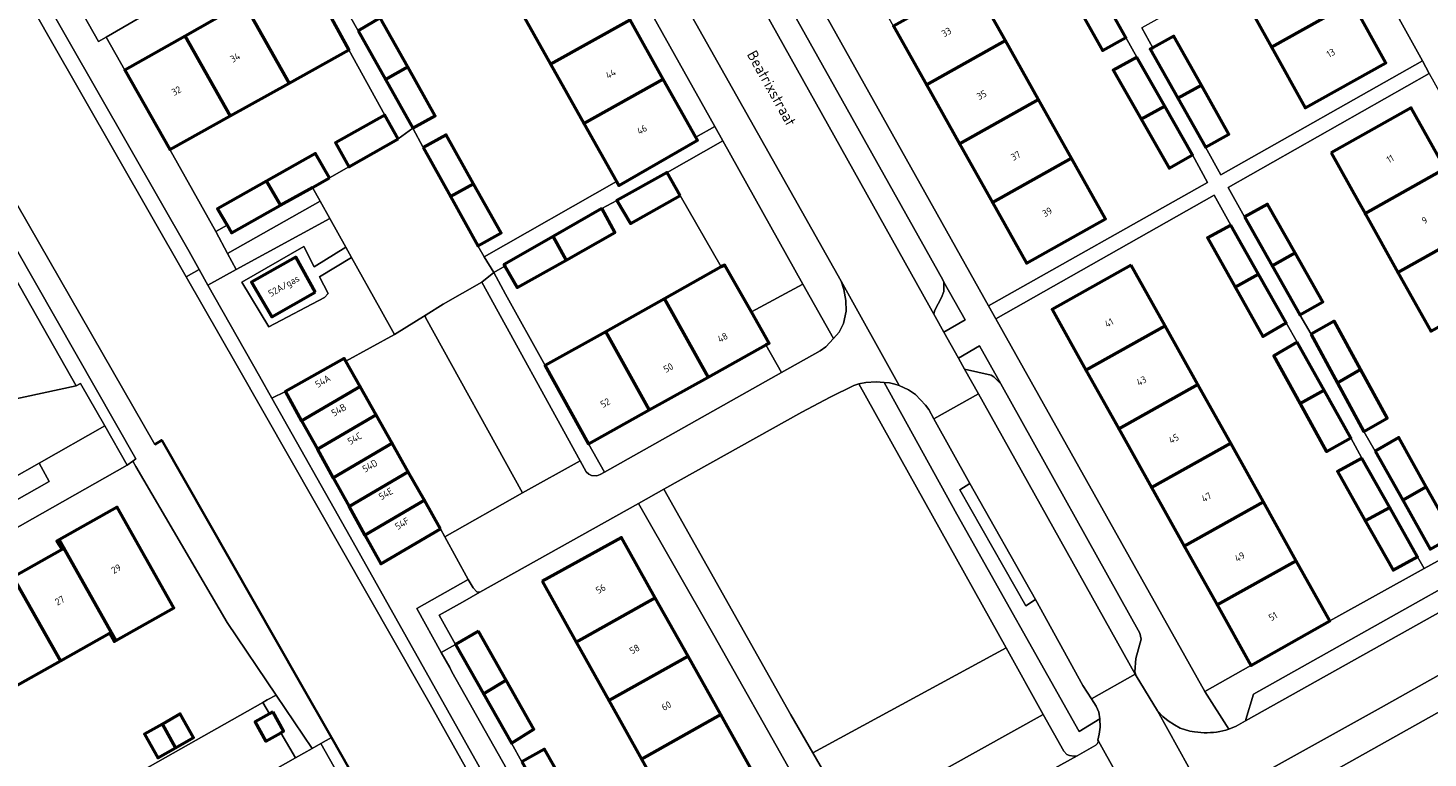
# Model space of a CAD drawing. Header units: metres. Extents: x 113441 to 115918, y 474822 to 477887.
# Tile 89 of 145: x 114663 to 114792, y 476372 to 476439. Entities that reach past the tile are written whole.
import ezdxf
from ezdxf.enums import TextEntityAlignment as Align

# ---------------------------------------------------------------- set-up
doc = ezdxf.new("R2010")
doc.units = ezdxf.units.M
for name, color, linetype, lineweight in [('B-WE-GK-BESCHOEIING-G', 252, 'GK-BESCHOEIING', 35), ('B-WE-GR-BEPLANTING_CULTUUR_BOSPLANTSOEN-GV', 252, 'Continuous', 18), ('B-WE-GR-GROENVOORZIENING-GV', 252, 'Continuous', 18), ('B-WE-OG-BEBOUWING-GV', 7, 'Continuous', 50), ('B-WE-OG-BEBOUWING-T18', 7, 'Continuous', 50), ('B-WE-OG-BEBOUWING_LAGE TRAFO-GV', 7, 'Continuous', 50), ('B-WE-OG-TERREIN_CULTUURSCHEIDING-GV', 252, 'Continuous', 18), ('B-WE-OG-TERREIN_ERF-GV', 252, 'Continuous', 18), ('B-WE-OG-TOPOGRAFIE-T18', 7, 'Continuous', 18), ('B-WE-OG-WATER-GV', 252, 'Continuous', 18), ('B-WE-OG-WATER_SLOOT-GV', 252, 'Continuous', 18), ('B-WE-VH-VERHARDING_GESLOTEN-GV', 252, 'Continuous', 18), ('B-WE-VH-VERHARDING_OPEN-GV', 252, 'Continuous', 18)]:
    doc.layers.add(name, color=color, linetype=linetype, lineweight=lineweight)
doc.styles.add('NLCS-ISO-ANNOTATIEF-T18', font='NLCS-ISO.ttf', dxfattribs={"height": 1.8})
doc.linetypes.add('GK-BESCHOEIING', pattern='A,30,-5,[1,NLCS.SHX,S=1,R=0,X=0,Y=0],-5', length=40)

msp = doc.modelspace()

# ---------------------------------------------------------------- linework, layer by layer
at = {"layer": 'B-WE-GK-BESCHOEIING-G', "ltscale": 0.5, "flags": 128}
for points in [[(114687.726, 476378.606), (114674.959, 476400.989), (114674.32, 476400.577)], [(114690.65, 476373.48), (114687.726, 476378.606)], [(114723.361, 476315.779), (114712.347, 476335.378), (114690.65, 476373.48)]]:
    msp.add_lwpolyline(points, dxfattribs=at)
at = {"layer": 'B-WE-GR-BEPLANTING_CULTUUR_BOSPLANTSOEN-GV'}
msp.add_lwpolyline([(114756.484, 476375.619), (114753.049, 476381.772), (114735.175, 476372.076), (114738.81, 476365.792)], close=True, dxfattribs=at)
at = {"layer": 'B-WE-GR-GROENVOORZIENING-GV'}
for points in [[(114627.98, 476476.96), (114626.621, 476476.183), (114627.411, 476474.767), (114627.988, 476473.789), (114631.016, 476469.3), (114632.107, 476467.613), (114667.036, 476405.991), (114667.446, 476406.224), (114669.69, 476402.29), (114671.762, 476398.669), (114672.272, 476399.049), (114672.547, 476399.255), (114657.732, 476425.202)], [(114690.502, 476421.456), (114689.601, 476423.071), (114681.034, 476418.25), (114681.847, 476416.745)], [(114737.079, 476410.369), (114734.268, 476415.39), (114729.494, 476412.83), (114731.137, 476409.944), (114730.836, 476409.777), (114732.286, 476407.241), (114735.843, 476409.244), (114736.382, 476409.596)], [(114747.291, 476415.57), (114747.305, 476414.727), (114747.091, 476414.155), (114746.471, 476412.998), (114746.378, 476412.652), (114746.499, 476412.405), (114747.3, 476410.972), (114749.256, 476412.116)], [(114748.647, 476408.564), (114749.217, 476407.544), (114751.661, 476406.992), (114751.933, 476406.845), (114752.565, 476406.179), (114750.601, 476409.704)], [(114753.049, 476381.772), (114739.422, 476406.183), (114738.973, 476406.034), (114736.79, 476404.945), (114734.167, 476403.571), (114721.409, 476396.44), (114733.153, 476375.571), (114735.175, 476372.076)], [(114746.363, 476402.934), (114745.903, 476403.805), (114745.61, 476404.218), (114744.687, 476405.21), (114744.042, 476405.636), (114743.157, 476406.02), (114742.765, 476406.163), (114742.26, 476406.277), (114741.766, 476406.32), (114748.494, 476394.142), (114759.815, 476374.039), (114761.732, 476375.2), (114761.647, 476375.833), (114761.388, 476376.385), (114760.948, 476377.076), (114760.166, 476378.303), (114755.763, 476386.231), (114754.872, 476385.652), (114748.762, 476396.385), (114749.712, 476396.984)], [(114703.294, 476388.095), (114701.15, 476392.043), (114700.745, 476392.79), (114695.213, 476389.549), (114693.74, 476392.209), (114692.276, 476394.852), (114690.812, 476397.494), (114689.348, 476400.137), (114687.884, 476402.779), (114686.389, 476405.479), (114685.142, 476404.845), (114692.369, 476392.053), (114699.852, 476378.748), (114707.29, 476365.522), (114708.766, 476362.897), (114719.674, 476343.502), (114721.544, 476344.557), (114718.113, 476350.642), (114710.626, 476363.92), (114709.163, 476366.514), (114701.802, 476379.569), (114701.59, 476379.95), (114700.815, 476381.347), (114698.549, 476385.427)], [(114685.532, 476377.406), (114684.708, 476376.955), (114684.301, 476376.732), (114684.92, 476375.681), (114685.23, 476375.853), (114686.231, 476374.059), (114685.962, 476373.912), (114687.325, 476371.597), (114688.861, 476372.467)]]:
    msp.add_lwpolyline(points, close=True, dxfattribs=at)
at = {"layer": 'B-WE-OG-BEBOUWING-GV'}
for points in [[(114782.021, 476446.907), (114774.574, 476442.757), (114777.605, 476437.318), (114785.052, 476441.468)], [(114715.207, 476445.339), (114707.823, 476441.21), (114710.907, 476435.733), (114718.275, 476439.853)], [(114688.153, 476444.574), (114682.549, 476441.403), (114686.74, 476433.996), (114692.249, 476437.056)], [(114749.961, 476443.358), (114742.642, 476439.254), (114745.69, 476433.819), (114753.009, 476437.923)], [(114761.646, 476442.667), (114759.483, 476441.455), (114761.959, 476437.013), (114764.136, 476438.215)], [(114682.549, 476441.403), (114677.13, 476438.338), (114681.297, 476430.972), (114686.74, 476433.996)], [(114785.052, 476441.468), (114777.605, 476437.318), (114780.733, 476431.705), (114788.18, 476435.855)], [(114693.124, 476438.809), (114695.647, 476434.316), (114697.71, 476435.499), (114695.166, 476440.022)], [(114718.275, 476439.853), (114710.907, 476435.733), (114713.991, 476430.256), (114721.343, 476434.367)], [(114677.13, 476438.338), (114671.545, 476435.178), (114675.692, 476427.859), (114681.297, 476430.972)], [(114766.632, 476437.262), (114766.376, 476437.121), (114768.943, 476432.591), (114771.126, 476433.796), (114768.579, 476438.336)], [(114753.009, 476437.923), (114745.69, 476433.819), (114748.738, 476428.383), (114756.057, 476432.487)], [(114765.151, 476436.377), (114762.974, 476435.175), (114765.554, 476430.652), (114767.731, 476431.871)], [(114697.71, 476435.499), (114695.647, 476434.316), (114698.17, 476429.822), (114700.253, 476430.975)], [(114721.343, 476434.367), (114713.991, 476430.256), (114717.019, 476424.879), (114717.225, 476424.514), (114724.5, 476428.72), (114724.346, 476428.996)], [(114771.126, 476433.796), (114768.943, 476432.591), (114771.509, 476428.061), (114773.672, 476429.256)], [(114756.057, 476432.487), (114748.738, 476428.383), (114751.786, 476422.947), (114759.105, 476427.051)], [(114767.731, 476431.871), (114765.554, 476430.652), (114768.134, 476426.129), (114770.31, 476427.364)], [(114783.113, 476427.55), (114785.654, 476423.006), (114786.254, 476421.934), (114793.67, 476426.081), (114790.529, 476431.697)], [(114696.83, 476428.822), (114695.585, 476431.029), (114691.018, 476428.453), (114692.263, 476426.246)], [(114699.126, 476428.038), (114701.666, 476423.495), (114703.793, 476424.68), (114701.25, 476429.213)], [(114690.481, 476425.24), (114689.186, 476427.47), (114684.65, 476424.917), (114685.951, 476422.69), (114688.886, 476424.342)], [(114759.105, 476427.051), (114751.786, 476422.947), (114754.932, 476417.337), (114762.251, 476421.441)], [(114722.919, 476423.595), (114721.71, 476425.719), (114717.057, 476423.149), (114718.312, 476420.999)], [(114793.67, 476426.081), (114786.254, 476421.934), (114786.329, 476421.798), (114789.297, 476416.492), (114796.713, 476420.639)], [(114685.951, 476422.69), (114684.65, 476424.917), (114680.113, 476422.364), (114680.999, 476420.858), (114681.421, 476420.14)], [(114703.793, 476424.68), (114701.666, 476423.495), (114704.206, 476418.952), (114706.336, 476420.147)], [(114775.094, 476421.637), (114777.668, 476417.094), (114779.798, 476418.29), (114777.238, 476422.806)], [(114715.672, 476422.392), (114711.146, 476419.803), (114712.348, 476417.626), (114716.868, 476420.162)], [(114773.856, 476420.853), (114771.693, 476419.691), (114774.243, 476415.128), (114776.409, 476416.334)], [(114796.713, 476420.639), (114789.297, 476416.492), (114792.34, 476411.05), (114799.756, 476415.197)], [(114712.348, 476417.626), (114711.146, 476419.803), (114706.619, 476417.213), (114706.701, 476417.069), (114707.828, 476415.089)], [(114689.153, 476414.67), (114687.347, 476417.892), (114683.266, 476415.575), (114685.145, 476412.373)], [(114779.798, 476418.29), (114777.668, 476417.094), (114780.241, 476412.551), (114782.357, 476413.773)], [(114729.494, 476412.83), (114727.025, 476417.165), (114726.711, 476416.989), (114721.471, 476414.056), (114725.503, 476406.809), (114730.836, 476409.777), (114731.137, 476409.944)], [(114764.635, 476417.154), (114757.311, 476413.063), (114760.441, 476407.459), (114767.765, 476411.55)], [(114776.409, 476416.334), (114774.243, 476415.128), (114776.792, 476410.565), (114778.962, 476411.814)], [(114721.471, 476414.056), (114716.027, 476411.007), (114720.05, 476403.776), (114725.503, 476406.809)], [(114716.027, 476411.007), (114710.427, 476407.872), (114714.42, 476400.643), (114720.05, 476403.776)], [(114767.765, 476411.55), (114760.441, 476407.459), (114763.474, 476402.029), (114770.798, 476406.12)], [(114781.271, 476410.767), (114783.709, 476406.265), (114785.849, 476407.507), (114783.387, 476411.989)], [(114779.99, 476410.029), (114777.82, 476408.78), (114780.249, 476404.358), (114782.468, 476405.607)], [(114693.294, 476405.949), (114691.978, 476408.273), (114691.827, 476408.54), (114686.389, 476405.479), (114687.884, 476402.779)], [(114785.849, 476407.507), (114783.709, 476406.265), (114786.148, 476401.763), (114788.311, 476403.025)], [(114694.782, 476403.32), (114693.294, 476405.949), (114687.884, 476402.779), (114689.348, 476400.137)], [(114770.798, 476406.12), (114763.474, 476402.029), (114766.507, 476396.6), (114773.831, 476400.692)], [(114782.468, 476405.607), (114780.249, 476404.358), (114782.678, 476399.936), (114784.947, 476401.185)], [(114696.271, 476400.692), (114694.782, 476403.32), (114689.348, 476400.137), (114690.812, 476397.494)], [(114697.759, 476398.064), (114696.271, 476400.692), (114690.812, 476397.494), (114692.276, 476394.852)], [(114773.831, 476400.692), (114766.507, 476396.6), (114769.539, 476391.171), (114776.864, 476395.262)], [(114787.206, 476399.949), (114789.743, 476395.43), (114791.923, 476396.675), (114789.369, 476401.211)], [(114785.974, 476399.319), (114783.705, 476398.07), (114786.281, 476393.521), (114788.541, 476394.756)], [(114699.247, 476395.436), (114697.759, 476398.064), (114692.276, 476394.852), (114693.74, 476392.209)], [(114700.745, 476392.79), (114699.247, 476395.436), (114693.74, 476392.209), (114695.213, 476389.549)], [(114791.923, 476396.675), (114789.743, 476395.43), (114792.279, 476390.91), (114794.476, 476392.138)], [(114665.479, 476391.76), (114670.718, 476382.465), (114676.084, 476385.489), (114670.838, 476394.797)], [(114776.864, 476395.262), (114769.539, 476391.171), (114772.572, 476385.741), (114779.897, 476389.833)], [(114788.541, 476394.756), (114786.281, 476393.521), (114788.857, 476388.971), (114791.107, 476390.192)], [(114665.479, 476391.76), (114665.258, 476391.635), (114665.744, 476390.867), (114661.219, 476388.324), (114665.599, 476380.584), (114670.116, 476383.14), (114670.55, 476382.37), (114670.718, 476382.465)], [(114710.146, 476387.929), (114713.285, 476382.305), (114720.605, 476386.412), (114717.485, 476391.974)], [(114779.897, 476389.833), (114772.572, 476385.741), (114775.702, 476380.138), (114782.998, 476384.281)], [(114661.219, 476388.324), (114656.495, 476385.668), (114660.882, 476377.915), (114665.599, 476380.584)], [(114720.605, 476386.412), (114713.285, 476382.305), (114716.305, 476376.894), (114723.637, 476381.007)], [(114704.268, 476383.326), (114702.118, 476382.071), (114704.705, 476377.518), (114706.815, 476378.786)], [(114723.637, 476381.007), (114716.305, 476376.894), (114719.325, 476371.483), (114726.669, 476375.603)], [(114706.815, 476378.786), (114704.705, 476377.518), (114707.291, 476372.964), (114709.361, 476374.246)], [(114675.018, 476374.727), (114673.363, 476373.793), (114674.592, 476371.616), (114676.234, 476372.543)], [(114675.018, 476374.727), (114676.234, 476372.543), (114677.901, 476373.484), (114676.672, 476375.661)], [(114726.669, 476375.603), (114719.325, 476371.483), (114722.346, 476366.072), (114729.701, 476370.198)], [(114708.253, 476371.234), (114710.807, 476366.714), (114712.92, 476367.901), (114710.37, 476372.422)]]:
    msp.add_lwpolyline(points, close=True, dxfattribs=at)
at = {"layer": 'B-WE-OG-BEBOUWING_LAGE TRAFO-GV'}
msp.add_lwpolyline([(114685.23, 476375.853), (114684.92, 476375.681), (114683.597, 476374.948), (114684.582, 476373.153), (114685.962, 476373.912), (114686.231, 476374.059)], close=True, dxfattribs=at)
at = {"layer": 'B-WE-OG-TERREIN_CULTUURSCHEIDING-GV'}
for points in [[(114646.172, 476478.672), (114642.93, 476484.295), (114641.106, 476483.278), (114640.908, 476483.167), (114643.542, 476478.332), (114655.136, 476457.45), (114677.481, 476418.407), (114678.415, 476416.754), (114679.226, 476415.318), (114681.847, 476416.745), (114681.034, 476418.25), (114679.951, 476420.254), (114675.692, 476427.859), (114671.545, 476435.178), (114669.807, 476438.245), (114669.106, 476437.836), (114665.29, 476444.63)], [(114682.365, 476415.59), (114688.103, 476418.868), (114689.059, 476417.001), (114691.977, 476418.814), (114690.502, 476421.456), (114681.847, 476416.745), (114679.226, 476415.318), (114683.982, 476406.899), (114685.142, 476404.845), (114686.389, 476405.479), (114691.827, 476408.54), (114691.978, 476408.273), (114696.473, 476410.756), (114695.112, 476413.194), (114692.509, 476417.86), (114689.56, 476416.09), (114690.334, 476414.542), (114690.016, 476414.178), (114684.87, 476411.446)]]:
    msp.add_lwpolyline(points, close=True, dxfattribs=at)
at = {"layer": 'B-WE-OG-TERREIN_ERF-GV'}
for points in [[(114779.518, 476457.774), (114771.834, 476471.542), (114771.48, 476471.345), (114755.198, 476462.312), (114752.965, 476461.073), (114754.317, 476458.702), (114756.487, 476459.916), (114759.044, 476455.39), (114761.6, 476450.864), (114759.47, 476449.635), (114760.52, 476447.816), (114762.65, 476449.045), (114765.107, 476444.61), (114767.565, 476440.175), (114765.618, 476439.101), (114766.632, 476437.262), (114768.579, 476438.336), (114771.126, 476433.796), (114773.672, 476429.256), (114771.509, 476428.061), (114772.932, 476425.514), (114791.569, 476436.036)], [(114768.512, 476453.633), (114765.481, 476459.072), (114763.079, 476457.733), (114759.951, 476463.346), (114762.353, 476464.685), (114769.801, 476468.835), (114772.929, 476463.222), (114775.96, 476457.784), (114778.99, 476452.345), (114782.021, 476446.907), (114785.052, 476441.468), (114788.18, 476435.855), (114780.733, 476431.705), (114777.605, 476437.318), (114774.574, 476442.757), (114771.543, 476448.195)], [(114765.554, 476430.652), (114762.974, 476435.175), (114765.151, 476436.377), (114764.136, 476438.215), (114761.959, 476437.013), (114759.483, 476441.455), (114757.007, 476445.897), (114759.157, 476447.119), (114758.119, 476448.945), (114755.969, 476447.723), (114753.416, 476452.277), (114750.862, 476456.83), (114753.066, 476458.078), (114752.528, 476458.994), (114751.715, 476460.378), (114735.761, 476451.505), (114732.837, 476449.859), (114731.439, 476449.072), (114751.428, 476413.392), (114771.674, 476424.813), (114770.31, 476427.364), (114768.134, 476426.129)], [(114745.69, 476433.819), (114742.642, 476439.254), (114739.594, 476444.69), (114736.448, 476450.3), (114743.767, 476454.404), (114743.876, 476454.209), (114746.913, 476448.794), (114749.961, 476443.358), (114753.009, 476437.923), (114756.057, 476432.487), (114759.105, 476427.051), (114762.251, 476421.441), (114754.932, 476417.337), (114751.786, 476422.947), (114748.738, 476428.383)], [(114688.153, 476444.574), (114686.42, 476447.75), (114676.948, 476442.411), (114669.807, 476438.245), (114671.545, 476435.178), (114677.13, 476438.338), (114682.549, 476441.403)], [(114692.249, 476437.056), (114686.74, 476433.996), (114681.297, 476430.972), (114675.692, 476427.859), (114679.951, 476420.254), (114680.999, 476420.858), (114680.113, 476422.364), (114684.65, 476424.917), (114689.186, 476427.47), (114690.481, 476425.24), (114692.263, 476426.246), (114691.018, 476428.453), (114695.585, 476431.029)], [(114726.711, 476416.989), (114722.919, 476423.595), (114718.312, 476420.999), (114717.057, 476423.149), (114715.672, 476422.392), (114716.868, 476420.162), (114712.348, 476417.626), (114707.828, 476415.089), (114706.701, 476417.069), (114705.667, 476416.488), (114706.749, 476414.485), (114710.427, 476407.872), (114716.027, 476411.007), (114721.471, 476414.056)], [(114779.99, 476410.029), (114778.962, 476411.814), (114776.792, 476410.565), (114774.243, 476415.128), (114771.693, 476419.691), (114773.856, 476420.853), (114772.314, 476423.615), (114752.107, 476412.183), (114771.428, 476377.752), (114775.702, 476380.138), (114772.572, 476385.741), (114769.539, 476391.171), (114766.507, 476396.6), (114763.474, 476402.029), (114760.441, 476407.459), (114757.311, 476413.063), (114764.635, 476417.154), (114767.765, 476411.55), (114770.798, 476406.12), (114773.831, 476400.692), (114776.864, 476395.262), (114779.897, 476389.833), (114782.998, 476384.281), (114791.742, 476389.116), (114791.107, 476390.192), (114788.857, 476388.971), (114786.281, 476393.521), (114783.705, 476398.07), (114785.974, 476399.319), (114784.947, 476401.185), (114782.678, 476399.936), (114780.249, 476404.358), (114777.82, 476408.78)], [(114732.286, 476407.241), (114730.836, 476409.777), (114725.503, 476406.809), (114720.05, 476403.776), (114714.42, 476400.643), (114715.897, 476398.01)], [(114684.301, 476376.732), (114684.708, 476376.955), (114685.532, 476377.406), (114681.002, 476384.128), (114672.568, 476398.543), (114672.272, 476399.049), (114671.762, 476398.669), (114595.955, 476355.724), (114606.968, 476336.294), (114609.34, 476337.639), (114610.598, 476335.479), (114608.747, 476334.434), (114608.906, 476334.156)], [(114673.363, 476373.793), (114675.018, 476374.727), (114676.672, 476375.661), (114677.901, 476373.484), (114676.234, 476372.543), (114674.592, 476371.616)], [(114689.667, 476372.923), (114688.861, 476372.467), (114687.325, 476371.597), (114683.631, 476369.505), (114685.253, 476366.643), (114679.698, 476363.499), (114678.075, 476366.357), (114668.865, 476361.135), (114701.593, 476303.383), (114710.786, 476308.627), (114709.147, 476311.492), (114714.627, 476314.603), (114716.33, 476311.789), (114719.865, 476313.795), (114721.074, 476314.481), (114722.262, 476315.155), (114708.187, 476339.809), (114702.509, 476350.034), (114703.391, 476350.505), (114701.628, 476353.544), (114700.804, 476353.104), (114695.728, 476362.246)]]:
    msp.add_lwpolyline(points, close=True, dxfattribs=at)
for points in [[(114718.275, 476439.853), (114721.343, 476434.367), (114724.346, 476428.996), (114726.104, 476429.974), (114713.775, 476451.999)], [(114692.148, 476440.566), (114693.124, 476438.809), (114695.166, 476440.022), (114697.71, 476435.499), (114700.253, 476430.975), (114698.17, 476429.822), (114699.126, 476428.038), (114701.25, 476429.213), (114703.793, 476424.68), (114706.336, 476420.147), (114704.206, 476418.952), (114704.784, 476417.926), (114717.019, 476424.879), (114713.991, 476430.256), (114710.907, 476435.733), (114707.823, 476441.21)], [(114792.18, 476434.879), (114773.593, 476424.329), (114775.094, 476421.637), (114777.238, 476422.806), (114779.798, 476418.29), (114782.357, 476413.773), (114780.241, 476412.551), (114781.271, 476410.767), (114783.387, 476411.989), (114785.849, 476407.507), (114788.311, 476403.025), (114786.148, 476401.763), (114787.206, 476399.949), (114789.369, 476401.211), (114791.923, 476396.675), (114794.476, 476392.138)], [(114792.34, 476411.05), (114789.297, 476416.492), (114786.329, 476421.798), (114786.254, 476421.934), (114785.654, 476423.006), (114783.113, 476427.55), (114790.529, 476431.697), (114793.67, 476426.081)], [(114661.219, 476388.324), (114665.744, 476390.867), (114665.258, 476391.635), (114665.479, 476391.76), (114670.838, 476394.797), (114676.084, 476385.489), (114670.718, 476382.465), (114670.55, 476382.37), (114670.116, 476383.14), (114665.599, 476380.584), (114660.882, 476377.915)], [(114740.511, 476357.314), (114726.015, 476382.949), (114719.068, 476395.132), (114704.385, 476386.924), (114702.76, 476386.015), (114700.604, 476384.807), (114702.118, 476382.071), (114704.268, 476383.326), (114706.815, 476378.786), (114709.361, 476374.246), (114707.291, 476372.964), (114708.253, 476371.234), (114710.37, 476372.422), (114712.92, 476367.901)], [(114719.325, 476371.483), (114716.305, 476376.894), (114713.285, 476382.305), (114710.146, 476387.929), (114717.485, 476391.974), (114720.605, 476386.412), (114723.637, 476381.007), (114726.669, 476375.603), (114729.701, 476370.198)], [(114797.753, 476378.438), (114777.388, 476367.057), (114791.947, 476341.073), (114797.077, 476332.034)]]:
    msp.add_lwpolyline(points, dxfattribs=at)
at = {"layer": 'B-WE-OG-WATER-GV'}
for points in [[(114630.811, 476476.983), (114656.706, 476431.189), (114674.32, 476400.577), (114674.959, 476400.989), (114687.726, 476378.606), (114690.65, 476373.48), (114712.347, 476335.378), (114723.361, 476315.779), (114726.436, 476310.309), (114739.559, 476286.955), (114744.074, 476279.064), (114756.113, 476258.233), (114705.01, 476229.251)], [(114722.197, 476230.466), (114764.987, 476254.359), (114764.722, 476254.815), (114756.076, 476269.672), (114756.479, 476269.884), (114757.912, 476270.637), (114753.248, 476278.743), (114754.845, 476279.68), (114753.535, 476282.178), (114753.484, 476282.15), (114752.541, 476283.84), (114747.837, 476291.73), (114747.384, 476292.489), (114747.276, 476292.675), (114740.11, 476304.983), (114721.692, 476337.605), (114707.721, 476362.442), (114706.447, 476364.707), (114699.77, 476376.577), (114698.906, 476378.094), (114681.941, 476407.864), (114677.227, 476416.09), (114664.39, 476438.492), (114652.384, 476459.601)]]:
    msp.add_lwpolyline(points, dxfattribs=at)
at = {"layer": 'B-WE-OG-WATER_SLOOT-GV'}
for points in [[(114655.136, 476457.45), (114643.542, 476478.332), (114640.908, 476483.167), (114640.432, 476484.081), (114638.953, 476483.236), (114639.476, 476482.27), (114639.767, 476481.733), (114643.971, 476474.306), (114649.841, 476464.167), (114652.384, 476459.601), (114664.39, 476438.492), (114677.227, 476416.09), (114677.937, 476416.487), (114678.415, 476416.754), (114677.481, 476418.407)], [(114656.706, 476431.189), (114630.811, 476476.983), (114630.119, 476478.183), (114629.957, 476478.09), (114628.116, 476477.038), (114627.98, 476476.96), (114657.732, 476425.202), (114672.547, 476399.255), (114672.272, 476399.049), (114672.568, 476398.543), (114681.002, 476384.128), (114685.532, 476377.406), (114688.861, 476372.467), (114689.667, 476372.923), (114690.65, 476373.48), (114687.726, 476378.606), (114674.959, 476400.989), (114674.32, 476400.577)], [(114685.142, 476404.845), (114683.982, 476406.899), (114679.226, 476415.318), (114678.415, 476416.754), (114677.937, 476416.487), (114677.227, 476416.09), (114681.941, 476407.864), (114698.906, 476378.094), (114699.77, 476376.577), (114706.447, 476364.707), (114707.721, 476362.442), (114721.692, 476337.605), (114722.578, 476338.1), (114722.645, 476338.142), (114719.674, 476343.502), (114708.766, 476362.897), (114707.29, 476365.522), (114699.852, 476378.748), (114692.369, 476392.053)], [(114690.65, 476373.48), (114689.667, 476372.923), (114695.728, 476362.246), (114700.804, 476353.104), (114701.628, 476353.544), (114703.391, 476350.505), (114702.509, 476350.034), (114708.187, 476339.809), (114722.262, 476315.155), (114723.731, 476312.583), (114725.315, 476309.709), (114725.986, 476310.068), (114726.436, 476310.309), (114723.361, 476315.779), (114712.347, 476335.378)]]:
    msp.add_lwpolyline(points, close=True, dxfattribs=at)
at = {"layer": 'B-WE-VH-VERHARDING_GESLOTEN-GV'}
for points in [[(114729.651, 476442.537), (114727.297, 476446.731), (114722.685, 476454.951), (114722.518, 476455.25), (114720.591, 476458.698), (114716.691, 476456.54), (114718.798, 476452.658), (114718.469, 476449.984), (114718.668, 476449.63), (114737.788, 476415.679), (114743.157, 476406.02), (114744.042, 476405.636), (114744.687, 476405.21), (114745.61, 476404.218), (114745.903, 476403.805), (114746.363, 476402.934), (114750.501, 476405.249), (114749.217, 476407.544), (114748.647, 476408.564), (114747.3, 476410.972), (114746.499, 476412.405)], [(114774.989, 476361.473), (114774.864, 476361.628), (114774.213, 476362.767), (114773.948, 476363.299), (114773.749, 476363.865), (114767.062, 476375.94), (114765.094, 476379.18), (114764.994, 476379.335), (114760.948, 476377.076), (114761.388, 476376.385), (114761.647, 476375.833), (114761.732, 476375.2), (114761.752, 476374.456), (114761.665, 476373.797), (114761.538, 476373.252), (114761.588, 476373.163), (114766.757, 476363.913), (114784.22, 476332.666), (114786.431, 476329.017), (114791.635, 476331.869), (114791.267, 476332.538)]]:
    msp.add_lwpolyline(points, close=True, dxfattribs=at)
for points in [[(114803.287, 476384.987), (114808.546, 476387.955), (114815.597, 476391.847), (114813.152, 476396.264), (114811.117, 476395.134), (114775.208, 476375.032), (114774.551, 476374.649)], [(114771.379, 476373.934), (114770.485, 476374.015), (114770.047, 476374.088), (114769.163, 476374.361), (114768.618, 476374.655), (114768.046, 476375.034), (114767.567, 476375.427), (114767.062, 476375.94), (114773.749, 476363.865), (114773.623, 476364.617), (114773.598, 476365.801), (114773.732, 476366.633), (114773.952, 476367.224), (114774.812, 476368.567), (114775.268, 476369.127), (114775.644, 476369.498), (114775.962, 476369.67), (114776.01, 476369.696), (114776.029, 476369.707), (114777.21, 476370.411), (114787.763, 476376.271), (114803.287, 476384.987)]]:
    msp.add_lwpolyline(points, dxfattribs=at)
for points in [[(114773.656, 476374.26, -0.0938798), (114771.379, 476373.934)], [(114774.551, 476374.649, -0.0390194), (114773.656, 476374.26)]]:
    msp.add_lwpolyline(points, format="xyb", dxfattribs=at)
at = {"layer": 'B-WE-VH-VERHARDING_OPEN-GV'}
for points in [[(114660.759, 476404.655), (114667.036, 476405.991), (114632.107, 476467.613), (114631.016, 476469.3), (114627.988, 476473.789)], [(114779.518, 476457.774), (114791.569, 476436.036), (114792.18, 476434.879), (114811.609, 476400.151), (114814.456, 476401.759), (114810.832, 476408.173), (114809.628, 476410.085), (114795.328, 476435.869), (114796.719, 476436.634), (114797.191, 476436.894), (114796.348, 476438.319), (114795.904, 476438.09), (114794.499, 476437.365), (114783.514, 476457.172)], [(114713.775, 476451.999), (114726.104, 476429.974), (114726.844, 476428.653), (114734.268, 476415.39), (114737.079, 476410.369), (114737.601, 476410.952), (114738.008, 476411.77), (114738.268, 476412.914), (114738.236, 476413.878), (114738.051, 476414.917), (114737.788, 476415.679), (114718.668, 476449.63)], [(114751.428, 476413.392), (114731.439, 476449.072)], [(114761.646, 476442.667), (114764.136, 476438.215), (114765.151, 476436.377), (114767.731, 476431.871), (114770.31, 476427.364), (114771.674, 476424.813), (114751.428, 476413.392), (114752.107, 476412.183), (114772.314, 476423.615), (114773.856, 476420.853), (114776.409, 476416.334), (114778.962, 476411.814), (114779.99, 476410.029), (114782.468, 476405.607), (114784.947, 476401.185), (114785.974, 476399.319), (114788.541, 476394.756), (114791.107, 476390.192), (114791.742, 476389.116), (114792.97, 476389.795)], [(114733.375, 476440.495), (114747.2, 476415.805), (114747.291, 476415.57), (114749.256, 476412.116), (114747.3, 476410.972), (114748.647, 476408.564), (114750.601, 476409.704), (114752.565, 476406.179), (114765.44, 476383.127), (114765.552, 476382.568), (114765.045, 476380.786), (114764.977, 476379.555), (114765.094, 476379.18), (114767.062, 476375.94), (114767.567, 476375.427), (114768.046, 476375.034), (114768.618, 476374.655), (114769.163, 476374.361), (114770.047, 476374.088), (114770.485, 476374.015), (114771.379, 476373.934)], [(114792.279, 476390.91), (114789.743, 476395.43), (114787.206, 476399.949), (114786.148, 476401.763), (114783.709, 476406.265), (114781.271, 476410.767), (114780.241, 476412.551), (114777.668, 476417.094), (114775.094, 476421.637), (114773.593, 476424.329), (114792.18, 476434.879), (114791.569, 476436.036), (114772.932, 476425.514), (114771.509, 476428.061), (114768.943, 476432.591), (114766.376, 476437.121), (114766.632, 476437.262), (114765.618, 476439.101)], [(114773.656, 476374.26), (114771.428, 476377.752), (114752.107, 476412.183), (114751.428, 476413.392)], [(114641.522, 476386.369), (114643.594, 476387.503), (114663.61, 476398.853), (114669.69, 476402.29), (114667.446, 476406.224), (114667.036, 476405.991), (114660.759, 476404.655)], [(114595.955, 476355.724), (114671.762, 476398.669), (114669.69, 476402.29), (114663.61, 476398.853), (114664.552, 476397.145), (114644.568, 476385.831)], [(114811.117, 476395.134), (114813.152, 476396.264), (114814.702, 476397.124), (114815.773, 476397.718), (114816.508, 476398.126), (114814.456, 476401.759), (114811.609, 476400.151), (114808.983, 476398.697), (114801.568, 476394.55), (114792.97, 476389.795), (114791.742, 476389.116), (114782.998, 476384.281), (114775.702, 476380.138), (114771.428, 476377.752), (114773.656, 476374.26)], [(114774.551, 476374.649), (114775.208, 476375.032), (114775.243, 476375.152), (114775.934, 476377.504), (114808.664, 476395.849), (114811.117, 476395.134)], [(114803.287, 476384.987), (114787.763, 476376.271), (114777.21, 476370.411), (114776.029, 476369.707), (114776.01, 476369.696), (114775.962, 476369.67), (114777.388, 476367.057), (114797.753, 476378.438)]]:
    msp.add_lwpolyline(points, dxfattribs=at)
for points in [[(114688.153, 476444.574), (114689.491, 476445.193), (114687.499, 476448.854), (114688.63, 476449.476), (114687.622, 476451.308), (114680.679, 476447.363), (114669.295, 476440.756), (114666.716, 476445.423), (114665.29, 476444.63), (114669.106, 476437.836), (114669.807, 476438.245), (114676.948, 476442.411), (114686.42, 476447.75)], [(114693.124, 476438.809), (114692.148, 476440.566), (114689.491, 476445.193), (114688.153, 476444.574), (114692.249, 476437.056), (114695.585, 476431.029), (114696.83, 476428.822), (114698.17, 476429.822), (114695.647, 476434.316)], [(114729.651, 476442.537), (114746.499, 476412.405), (114746.378, 476412.652), (114746.471, 476412.998), (114747.091, 476414.155), (114747.305, 476414.727), (114747.291, 476415.57), (114747.2, 476415.805), (114733.375, 476440.495), (114732.856, 476441.167), (114732.524, 476441.401), (114730.396, 476442.002), (114729.91, 476442.275)], [(114701.666, 476423.495), (114699.126, 476428.038), (114698.17, 476429.822), (114696.83, 476428.822), (114692.263, 476426.246), (114690.481, 476425.24), (114688.886, 476424.342), (114689.601, 476423.071), (114690.502, 476421.456), (114691.977, 476418.814), (114692.509, 476417.86), (114695.112, 476413.194), (114696.473, 476410.756), (114699.409, 476412.569), (114700.987, 476413.539), (114704.548, 476415.598), (114705.667, 476416.488), (114704.784, 476417.926), (114704.206, 476418.952)], [(114721.71, 476425.719), (114726.844, 476428.653), (114726.104, 476429.974), (114724.346, 476428.996), (114724.5, 476428.72), (114717.225, 476424.514), (114717.019, 476424.879), (114704.784, 476417.926), (114705.667, 476416.488), (114706.701, 476417.069), (114706.619, 476417.213), (114711.146, 476419.803), (114715.672, 476422.392), (114717.057, 476423.149)], [(114726.844, 476428.653), (114721.71, 476425.719), (114722.919, 476423.595), (114726.711, 476416.989), (114727.025, 476417.165), (114729.494, 476412.83), (114734.268, 476415.39)], [(114689.601, 476423.071), (114688.886, 476424.342), (114685.951, 476422.69), (114681.421, 476420.14), (114680.999, 476420.858), (114679.951, 476420.254), (114681.034, 476418.25)], [(114692.509, 476417.86), (114691.977, 476418.814), (114689.059, 476417.001), (114688.103, 476418.868), (114682.365, 476415.59), (114684.87, 476411.446), (114690.016, 476414.178), (114690.334, 476414.542), (114689.56, 476416.09)], [(114689.153, 476414.67), (114685.145, 476412.373), (114683.266, 476415.575), (114687.347, 476417.892)], [(114710.427, 476407.872), (114706.749, 476414.485), (114705.667, 476416.488), (114704.548, 476415.598), (114713.668, 476399.069), (114714.223, 476398.064), (114714.455, 476397.831), (114714.715, 476397.711), (114715.194, 476397.684), (114715.506, 476397.79), (114715.897, 476398.01), (114714.42, 476400.643)], [(114704.548, 476415.598), (114700.987, 476413.539), (114699.409, 476412.569), (114699.329, 476412.43), (114699.336, 476412.317), (114708.313, 476396.114), (114713.668, 476399.069)], [(114739.422, 476406.183), (114740.084, 476406.306), (114741.042, 476406.384), (114741.766, 476406.32), (114742.26, 476406.277), (114742.765, 476406.163), (114743.157, 476406.02), (114737.788, 476415.679), (114738.051, 476414.917), (114738.236, 476413.878), (114738.268, 476412.914), (114738.008, 476411.77), (114737.601, 476410.952), (114737.079, 476410.369), (114736.382, 476409.596), (114735.843, 476409.244), (114732.286, 476407.241), (114715.897, 476398.01), (114715.506, 476397.79), (114715.194, 476397.684), (114714.715, 476397.711), (114714.455, 476397.831), (114714.223, 476398.064), (114713.668, 476399.069), (114708.313, 476396.114), (114701.15, 476392.043), (114703.294, 476388.095), (114703.747, 476387.337), (114704.099, 476386.964), (114704.385, 476386.924), (114719.068, 476395.132), (114721.409, 476396.44), (114734.167, 476403.571), (114736.79, 476404.945), (114738.973, 476406.034)], [(114699.409, 476412.569), (114696.473, 476410.756), (114691.978, 476408.273), (114693.294, 476405.949), (114694.782, 476403.32), (114696.271, 476400.692), (114697.759, 476398.064), (114699.247, 476395.436), (114700.745, 476392.79), (114701.15, 476392.043), (114708.313, 476396.114), (114699.336, 476412.317), (114699.329, 476412.43)], [(114752.565, 476406.179), (114751.933, 476406.845), (114751.661, 476406.992), (114749.217, 476407.544), (114750.501, 476405.249), (114764.994, 476379.335), (114765.094, 476379.18), (114764.977, 476379.555), (114765.045, 476380.786), (114765.552, 476382.568), (114765.44, 476383.127)], [(114741.766, 476406.32), (114741.042, 476406.384), (114740.084, 476406.306), (114739.422, 476406.183), (114753.049, 476381.772), (114756.484, 476375.619), (114758.39, 476372.231), (114758.682, 476371.911), (114758.928, 476371.818), (114759.321, 476371.764), (114759.627, 476371.784), (114761.351, 476372.793), (114761.491, 476372.913), (114761.588, 476373.163), (114761.538, 476373.252), (114761.665, 476373.797), (114761.752, 476374.456), (114761.732, 476375.2), (114759.815, 476374.039), (114748.494, 476394.142)], [(114750.501, 476405.249), (114746.363, 476402.934), (114749.712, 476396.984), (114755.763, 476386.231), (114760.166, 476378.303), (114760.948, 476377.076), (114764.994, 476379.335)], [(114663.61, 476398.853), (114643.594, 476387.503), (114644.568, 476385.831), (114664.552, 476397.145)], [(114749.712, 476396.984), (114748.762, 476396.385), (114754.872, 476385.652), (114755.763, 476386.231)], [(114721.409, 476396.44), (114719.068, 476395.132), (114726.015, 476382.949), (114740.511, 476357.314), (114741.847, 476355.138), (114744.01, 476356.466), (114743.736, 476356.854), (114741.127, 476361.588), (114738.81, 476365.792), (114735.175, 476372.076), (114733.153, 476375.571)], [(114811.117, 476395.134), (114808.664, 476395.849), (114775.934, 476377.504), (114775.243, 476375.152), (114775.208, 476375.032)], [(114704.385, 476386.924), (114704.099, 476386.964), (114703.747, 476387.337), (114703.294, 476388.095), (114698.549, 476385.427), (114700.815, 476381.347), (114702.118, 476382.071), (114700.604, 476384.807), (114702.76, 476386.015)], [(114714.312, 476360.414), (114713.36, 476362.194), (114710.807, 476366.714), (114708.253, 476371.234), (114707.291, 476372.964), (114704.705, 476377.518), (114702.118, 476382.071), (114700.815, 476381.347), (114701.59, 476379.95), (114701.802, 476379.569), (114709.163, 476366.514), (114710.626, 476363.92), (114718.113, 476350.642), (114719.38, 476351.357), (114716.846, 476355.886)], [(114668.865, 476361.135), (114678.075, 476366.357), (114683.631, 476369.505), (114687.325, 476371.597), (114685.962, 476373.912), (114684.582, 476373.153), (114683.597, 476374.948), (114684.92, 476375.681), (114684.301, 476376.732), (114608.906, 476334.156), (114608.351, 476333.839), (114608.204, 476333.754), (114611.192, 476328.519), (114611.367, 476328.587), (114611.933, 476328.893), (114656.151, 476353.914), (114656.715, 476354.234), (114659.134, 476355.598), (114663.464, 476358.085)], [(114759.627, 476371.784), (114759.321, 476371.764), (114758.928, 476371.818), (114758.682, 476371.911), (114758.39, 476372.231), (114756.484, 476375.619), (114738.81, 476365.792), (114741.127, 476361.588)], [(114762.067, 476365.842), (114762.721, 476365.813), (114763.878, 476365.658), (114765.015, 476365.345), (114765.578, 476365.059), (114766.145, 476364.645), (114766.531, 476364.272), (114766.757, 476363.913), (114761.588, 476373.163), (114761.491, 476372.913), (114761.351, 476372.793), (114759.627, 476371.784), (114741.127, 476361.588), (114743.736, 476356.854), (114744.01, 476356.466), (114760.283, 476365.739), (114760.678, 476365.908), (114761.151, 476365.927)]]:
    msp.add_lwpolyline(points, close=True, dxfattribs=at)
for points in [[(114771.379, 476373.934, 0.0938798), (114773.656, 476374.26)], [(114773.656, 476374.26, 0.0390194), (114774.551, 476374.649)]]:
    msp.add_lwpolyline(points, format="xyb", dxfattribs=at)

# ---------------------------------------------------------------- texts
at = {"layer": 'B-WE-OG-BEBOUWING-T18', "style": 'NLCS-ISO-ANNOTATIEF-T18'}
for s, rotation, p in [('33', 29.3, (114747.54, 476438.698)), ('34', 29.5, (114681.742, 476436.351)), ('13', 29.1, (114783.089, 476436.773)), ('44', 29.2, (114716.486, 476434.856)), ('32', 29.5, (114676.308, 476433.277)), ('35', 29.3, (114750.794, 476432.896)), ('46', 29.2, (114719.372, 476429.695)), ('37', 29.3, (114753.946, 476427.273)), ('11', 29.2, (114788.58, 476426.987)), ('39', 29.3, (114756.865, 476422.068)), ('9', 29.2, (114791.76, 476421.301)), ('52A/gas', 29.7, (114686.297, 476415.167)), ('41', 29.2, (114762.579, 476411.833)), ('48', 29.1, (114726.839, 476410.471)), ('50', 29, (114721.81, 476407.672)), ('54A', 30.4, (114689.847, 476406.431)), ('43', 29.2, (114765.579, 476406.462)), ('52', 29, (114715.978, 476404.426)), ('54B', 30.4, (114691.336, 476403.775)), ('54C', 30.4, (114692.803, 476401.131)), ('45', 29.2, (114768.564, 476401.119)), ('54D', 30.4, (114694.211, 476398.604)), ('54E', 30.4, (114695.683, 476396.021)), ('47', 29.2, (114771.589, 476395.704)), ('54F', 30.4, (114697.188, 476393.265)), ('49', 29.2, (114774.669, 476390.19)), ('29', 29.3, (114670.735, 476389.084)), ('56', 29.3, (114715.557, 476387.234)), ('27', 29.3, (114665.519, 476386.152)), ('51', 29.2, (114777.745, 476384.682)), ('58', 29.3, (114718.688, 476381.653)), ('60', 29.3, (114721.626, 476376.416))]:
    msp.add_text(s, height=0.64, rotation=rotation, dxfattribs=at).set_placement(p, align=Align.MIDDLE)
at = {"layer": 'B-WE-OG-TOPOGRAFIE-T18', "style": 'NLCS-ISO-ANNOTATIEF-T18'}
msp.add_text('Beatrixstraat', height=1, rotation=299.2, dxfattribs=at).set_placement((114731.37, 476433.518), align=Align.MIDDLE)

doc.saveas('drawing.dxf')
